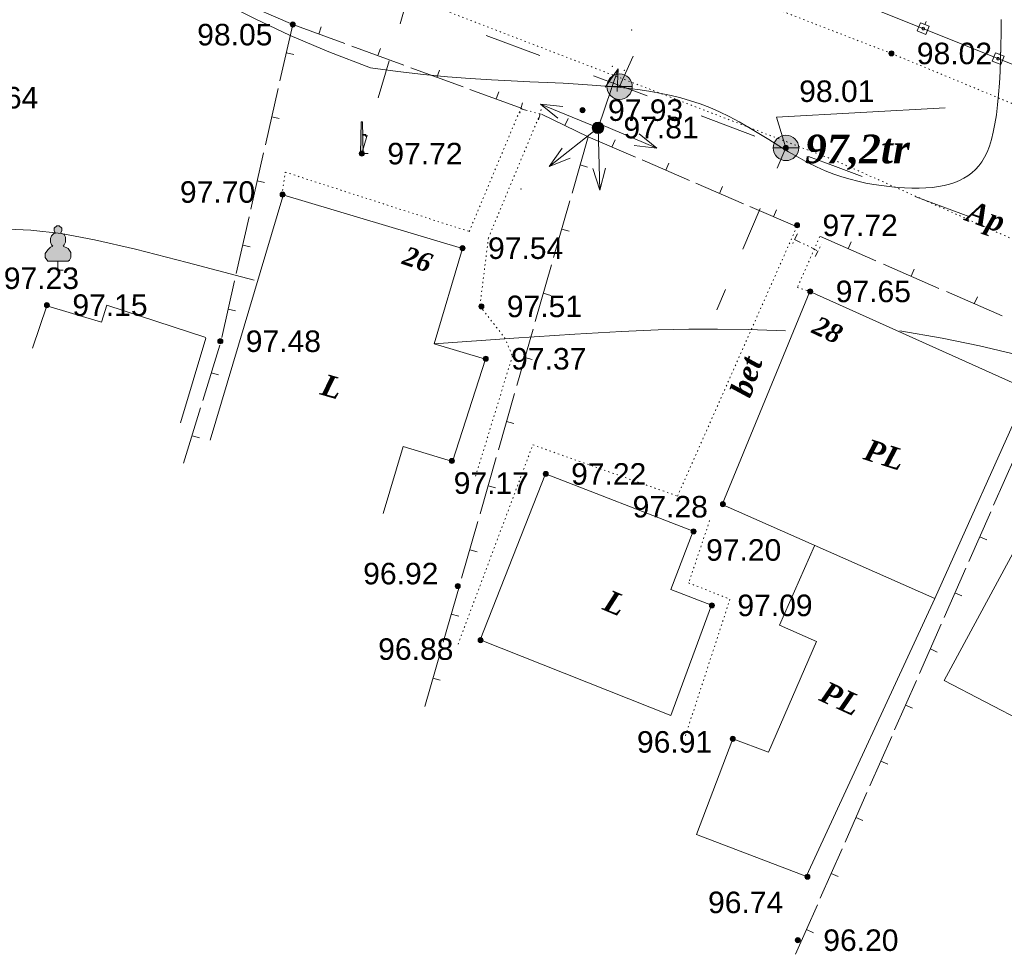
# Model space of a CAD drawing. Header units: millimetres. Extents: x 9396 to 25236, y 15106 to 31102.
# Tile 93 of 256: x 10747 to 10825, y 16155 to 16228. Entities that reach past the tile are written whole.
import ezdxf
from ezdxf.enums import TextEntityAlignment as Align

# ---------------------------------------------------------------- set-up
doc = ezdxf.new("R2010")
doc.units = ezdxf.units.MM
for name, pattern in [('DIVIDE', [1.25, 0.5, -0.25, 0, -0.25, 0, -0.25]), ('DOT', [0.25, 0, -0.25]), ('HIDDEN', [0.375, 0.25, -0.125])]:
    doc.linetypes.add(name, pattern=pattern)
for name, color, linetype, lineweight, true_color in [('1001010', 7, 'Continuous', 9, 0x000000), ('10010110', 7, 'Continuous', 20, 0xa25100), ('1060000', 7, 'Continuous', 9, 0x000000), ('1070000', 7, 'DOT', 9, 0x000000), ('2030012', 7, 'Continuous', 9, 0x000000), ('21100200', 7, 'HIDDEN', 0, 0x800080), ('3000105', 7, 'DIVIDE', 9, 0x000000), ('3000130', 7, 'Continuous', 9, 0x000000), ('3000220', 7, 'Continuous', 9, 0x000000), ('4000210', 7, 'Continuous', 9, 0x000000), ('5010210', 7, 'Continuous', 20, 0x008000), ('5010420', 7, 'Continuous', 9, 0x000000), ('5010530', 7, 'Continuous', 9, 0x000000), ('6011210', 1, 'Continuous', 9, 0xff0000)]:
    doc.layers.add(name, color=color, linetype=linetype, lineweight=lineweight, true_color=true_color)
doc.styles.add('10', font='timesbi.ttf', dxfattribs={"height": 0.001481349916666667})
doc.styles.add('12', font='timesbi.ttf', dxfattribs={"height": 0.001692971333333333})
doc.styles.add('2', font='timesbi.ttf', dxfattribs={"height": 0.001692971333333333})
doc.styles.add('3', font='timesbi.ttf', dxfattribs={"height": 0.001692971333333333})
doc.styles.add('9', font='timesbi.ttf', dxfattribs={"height": 0.001692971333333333})
doc.styles.add('F2', font='arial.ttf', dxfattribs={"height": 0.001692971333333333})

# ---------------------------------------------------------------- blocks, each defined once
blk = doc.blocks.new('SYMBOL21100200')
at = {"true_color": 0x800080}
h = blk.add_hatch(color=216, dxfattribs=at)
edge = h.paths.add_edge_path()
edge.add_arc((0, 0), 0.1, 0, 360)
at = {"color": 216, "linetype": 'Continuous', "lineweight": 0, "true_color": 0x800080}
blk.add_circle((0, 0), 0.1, dxfattribs=at)
blk = doc.blocks.new('SYMBOL4000210')
at = {"true_color": 0xffffff}
blk.add_hatch(color=7, dxfattribs=at).paths.add_polyline_path([(0.05, 1.75), (-0.05, 1.75), (-0.15, 1.65), (-0.15, 1.55), (-0.1, 1.45), (-0.15, 1.45), (-0.25, 1.35), (-0.3, 1.25), (-0.3, 1.1), (-0.25, 1), (-0.2, 0.95), (-0.3, 0.9), (-0.35, 0.85), (-0.4, 0.8), (-0.5, 0.65), (-0.5, 0.5), (-0.4, 0.35), (-0.3, 0.35), (-0.1, 0.35), (0, 0.35), (0.15, 0.35), (0.4, 0.35), (0.45, 0.4), (0.5, 0.5), (0.5, 0.7), (0.4, 0.85), (0.2, 0.95), (0.25, 1), (0.3, 1.1), (0.3, 1.3), (0.25, 1.4), (0.1, 1.45), (0.15, 1.55), (0.15, 1.65)])
at = {"color": 18, "linetype": 'Continuous', "lineweight": 0, "true_color": 0x000000, "flags": 128}
blk.add_lwpolyline([(0.05, 1.75), (-0.05, 1.75), (-0.15, 1.65), (-0.15, 1.55), (-0.1, 1.45), (-0.15, 1.45), (-0.25, 1.35), (-0.3, 1.25), (-0.3, 1.1), (-0.25, 1), (-0.2, 0.95), (-0.3, 0.9), (-0.35, 0.85), (-0.4, 0.8), (-0.5, 0.65), (-0.5, 0.5), (-0.4, 0.35), (-0.3, 0.35), (-0.1, 0.35), (0, 0.35), (0.15, 0.35), (0.4, 0.35), (0.45, 0.4), (0.5, 0.5), (0.5, 0.7), (0.4, 0.85), (0.2, 0.95), (0.25, 1), (0.3, 1.1), (0.3, 1.3), (0.25, 1.4), (0.1, 1.45), (0.15, 1.55), (0.15, 1.65), (0.05, 1.75)], close=True, dxfattribs=at)
blk.add_lwpolyline([(0, 0.35), (0, 0), (0.2, 0)], dxfattribs=at)
blk = doc.blocks.new('SYMBOL5010530')
at = {"true_color": 0x000000}
for points in [[(-0.05, 0), (-0.025, 1.25), (0.025, 1.25), (0.05, 0)], [(0.025, 0.75), (0.15, 0.75), (0.175, 0.675), (0.15, 0.675), (0.125, 0.725), (0.025, 0.725)]]:
    blk.add_hatch(color=18, dxfattribs=at).paths.add_polyline_path(points)
at = {"color": 18, "linetype": 'Continuous', "lineweight": 0, "true_color": 0x000000, "flags": 128}
for points in [[(-0.05, 0), (-0.025, 1.25), (0.025, 1.25), (0.05, 0), (-0.05, 0)], [(0.025, 0.75), (0.15, 0.75), (0.175, 0.675), (0.15, 0.675), (0.125, 0.725), (0.025, 0.725), (0.025, 0.75)]]:
    blk.add_lwpolyline(points, close=True, dxfattribs=at)
blk.add_lwpolyline([(-0.125, 0), (0.25, 0)], dxfattribs=at)
blk = doc.blocks.new('SYMBOL2030012')
at = {"true_color": 0xffffff}
h = blk.add_hatch(color=7, dxfattribs=at)
edge = h.paths.add_edge_path()
edge.add_arc((0, 0), 0.225, 0, 360)
at = {"true_color": 0x000000}
h = blk.add_hatch(color=18, dxfattribs=at)
edge = h.paths.add_edge_path()
edge.add_arc((0, 0), 0.05, 0, 360)
at = {"color": 18, "linetype": 'Continuous', "lineweight": 0, "true_color": 0x000000}
for radius in [0.225, 0.05]:
    blk.add_circle((0, 0), radius, dxfattribs=at)
blk = doc.blocks.new('SYMBOL5010420')
at = {"true_color": 0xffffff}
h = blk.add_hatch(color=7, dxfattribs=at)
edge = h.paths.add_edge_path()
edge.add_arc((0, 0), 0.5, 0, 360)
at = {"color": 18, "linetype": 'Continuous', "lineweight": 9, "true_color": 0x000000, "flags": 128}
blk.add_lwpolyline([(-0.5, 0), (0.5, 0)], dxfattribs=at)
at = {"color": 18, "linetype": 'Continuous', "lineweight": 9, "true_color": 0x000000}
blk.add_circle((0, 0), 0.5, dxfattribs=at)

msp = doc.modelspace()

# ---------------------------------------------------------------- linework, layer by layer
at = {"layer": '1001010', "color": 253}
for p, q in [((10768.17241898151, 16214.46985991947), (10762.45013498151, 16195.30585991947)), ((10762.11086098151, 16203.31433991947), (10760.11453098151, 16196.65547991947)), ((10819.48355698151, 16182.83125991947), (10809.37514898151, 16161.02529991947)), ((10798.71616698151, 16173.63887991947), (10783.70505498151, 16179.59713991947)), ((10840.06763698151, 16165.99887991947), (10820.21539298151, 16176.39971991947)), ((10809.45061098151, 16160.95193991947), (10800.72988498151, 16164.27081991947))]:
    msp.add_line(p, q, dxfattribs=at)
for points in [[(10768.17239698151, 16214.60217991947, 0), (10782.32040898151, 16210.37737991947, 0), (10780.08457898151, 16202.88109991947, 0), (10784.13080898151, 16201.66857991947, 0), (10781.51839898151, 16193.61697991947, 0), (10777.64722298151, 16194.78907991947, 0), (10776.07107898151, 16189.52439991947, 0)], [(10826.85080098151, 16199.25445991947, 0), (10809.63520898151, 16206.97685991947, 0), (10802.74680098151, 16190.24085991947, 0)], [(10762.11086098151, 16203.38041991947, 0), (10754.32402698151, 16205.92201991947, 0), (10753.90740498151, 16204.56983991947, 0), (10749.61562898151, 16205.86761991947, 0), (10748.48023298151, 16202.52247991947, 0)], [(10802.74680098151, 16190.24085991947, 0), (10819.48355698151, 16182.83125991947, 0), (10826.85080098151, 16199.25445991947, 0)], [(10840.06763698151, 16165.99887991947, 0), (10844.22122898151, 16173.95727991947, 0), (10839.93221298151, 16176.16023991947, 0), (10845.26802898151, 16186.56767991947, 0), (10836.38000098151, 16191.32701991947, 0), (10838.31641698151, 16194.98567991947, 0), (10832.09602098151, 16198.35527991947, 0), (10820.21539298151, 16176.39971991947, 0)], [(10783.70505498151, 16179.59713991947, 0), (10788.83504498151, 16192.65793991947, 0), (10800.47265298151, 16188.13433991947, 0), (10798.71616698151, 16183.53719991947, 0), (10801.90465698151, 16182.31153991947, 0), (10798.71616698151, 16173.63887991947, 0)], [(10810.00895898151, 16186.97847991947, 0), (10807.24801698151, 16180.74207991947, 0), (10810.17416898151, 16179.44647991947, 0), (10806.37484498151, 16170.74151991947, 0), (10803.58085098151, 16171.80251991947, 0), (10800.72988498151, 16164.27081991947, 0)]]:
    msp.add_polyline3d(points, dxfattribs=at)
at = {"layer": '10010110'}
for points in [[(10775.08240098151, 16224.58039991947, 10.60031800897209), (10771.79210244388, 16225.83283193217, 11.02400142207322), (10768.75185905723, 16227.13445699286, 18.75162574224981), (10765.94455912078, 16228.45963705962, 31.54269433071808), (10763.35309093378, 16229.7827340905, 47.15671054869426), (10760.96034279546, 16231.07811004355, 63.35317775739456), (10758.74920300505, 16232.32012687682, 77.89159931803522), (10756.70255986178, 16233.48314654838, 88.53147859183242), (10754.80330166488, 16234.54153101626, 93.03231894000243), (10753.01884134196, 16235.47869661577, 89.85836191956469), (10751.25469033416, 16236.31427719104, 80.29280187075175), (10749.40088471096, 16237.07696096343, 66.32357132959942), (10747.34746054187, 16237.79543615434, 49.9386028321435), (10744.98445389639, 16238.49839098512, 33.1258289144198), (10742.20190084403, 16239.21451367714, 17.87318211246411), (10738.88983745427, 16239.97249245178, 6.168594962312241), (10734.93829979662, 16240.8010155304, 0)], [(10775.08240098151, 16224.58039991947, 0), (10777.22144692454, 16224.2921559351, 0), (10779.23782121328, 16224.06252679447, 0), (10781.13528278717, 16223.88283171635, 0), (10782.91759058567, 16223.74438991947, 0), (10784.58850354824, 16223.6385206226, 0), (10786.15178061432, 16223.55654304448, 0), (10787.61118072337, 16223.48977640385, 0), (10788.97046281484, 16223.42953991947, 0), (10790.23423146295, 16223.36828736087, 0), (10791.41047378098, 16223.30301070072, 0), (10792.50802251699, 16223.23183646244, 0), (10793.53571041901, 16223.15289116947, 0), (10794.50237023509, 16223.06430134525, 0), (10795.41683471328, 16222.96419351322, 0), (10796.28793660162, 16222.85069419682, 0), (10797.12450864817, 16222.72192991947, 0), (10797.93471440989, 16222.57571476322, 0), (10798.72404067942, 16222.40861304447, 0), (10799.49730505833, 16222.21687663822, 0), (10800.25932514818, 16221.99675741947, 0), (10801.01491855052, 16221.74450726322, 0), (10801.76890286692, 16221.45637804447, 0), (10802.52609569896, 16221.12862163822, 0), (10803.29131464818, 16220.75748991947, 0), (10804.0677715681, 16220.34191215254, 0), (10804.85225532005, 16219.89152715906, 0), (10805.63994901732, 16219.41865114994, 0), (10806.42603577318, 16218.93560033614, 0), (10807.20569870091, 16218.45469092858, 0), (10807.9741209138, 16217.98823913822, 0), (10808.72648552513, 16217.54856117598, 0), (10809.45797564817, 16217.14797325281, 0), (10810.1651124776, 16216.79602492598, 0), (10810.84976953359, 16216.49119913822, 0), (10811.51515841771, 16216.22921217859, 0), (10812.16449073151, 16216.00578033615, 0), (10812.80097807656, 16215.81661989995, 0), (10813.42783205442, 16215.65744715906, 0), (10814.04826426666, 16215.52397840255, 0), (10814.66548631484, 16215.41192991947, 0), (10815.28154999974, 16215.31782114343, 0), (10815.89386791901, 16215.24138408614, 0), (10816.49869286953, 16215.18315390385, 0), (10817.09227764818, 16215.1436657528, 0), (10817.67087505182, 16215.12345478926, 0), (10818.23073787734, 16215.12305616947, 0), (10818.76811892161, 16215.14300504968, 0), (10819.27927098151, 16215.18383658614, 0), (10819.7612498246, 16215.24608600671, 0), (10820.2143231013, 16215.33028882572, 0), (10820.63956143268, 16215.43698062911, 0), (10821.03803543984, 16215.5666970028, 0), (10821.41081574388, 16215.71997353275, 0), (10821.75897296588, 16215.89734580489, 0), (10822.08357772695, 16216.09934940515, 0), (10822.38570064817, 16216.32651991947, 0), (10822.66632321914, 16216.58019619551, 0), (10822.92607040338, 16216.8649301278, 0), (10823.16547803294, 16217.1860768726, 0), (10823.38508193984, 16217.54899158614, 0), (10823.58541795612, 16217.95902942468, 0), (10823.7670219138, 16218.42154554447, 0), (10823.93042964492, 16218.94189510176, 0), (10824.07617698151, 16219.52543325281, 0), (10824.20479960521, 16220.1759086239, 0), (10824.31683259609, 16220.89064372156, 0), (10824.41281088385, 16221.66535452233, 0), (10824.49326939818, 16222.49575700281, 0), (10824.55874306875, 16223.37756713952, 0), (10824.60976682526, 16224.30650090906, 0), (10824.64687559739, 16225.27827428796, 0), (10824.67060431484, 16226.28860325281, 0), (10824.68220159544, 16227.33204356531, 0), (10824.68577080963, 16228.3985101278, 0)], [(10765.91223298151, 16207.87237991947, 0), (10760.65240323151, 16209.26922898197, 0), (10756.57381898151, 16210.31570241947, 0), (10753.36953373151, 16211.05830960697, 0), (10750.73260098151, 16211.54355991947, 0), (10748.35607423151, 16211.81796273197, 0), (10745.93300698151, 16211.92802741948, 0), (10743.15645273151, 16211.92026335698, 0), (10739.71946498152, 16211.84117991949, 0)], [(10807.71703098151, 16203.90373991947, 0), (10804.79790600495, 16203.98852507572, 0), (10802.37357904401, 16204.03653116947, 0), (10800.12023230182, 16204.03577413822, 0), (10797.7140479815, 16203.97426991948, 0), (10794.83120828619, 16203.84003445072, 0), (10791.147895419, 16203.62108366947, 0), (10786.34029158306, 16203.30543351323, 0), (10780.0845789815, 16202.88109991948, 0)], [(10825.53995938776, 16202.11778132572, 0), (10822.98264473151, 16202.71310033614, 0), (10820.05736170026, 16203.30841997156, 0), (10816.71242498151, 16203.90373991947, 0)]]:
    msp.add_polyline3d(points, dxfattribs=at)
at = {"layer": '1060000', "color": 253}
msp.add_polyline3d([(10807.76327893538, 16218.28554763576, 11.87139247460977), (10807.0080601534, 16220.70021032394, 19.45980493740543), (10820.29376269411, 16221.44870060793, 0)], dxfattribs=at)
at = {"layer": '1070000', "color": 253}
for p, q in [((10811.46750498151, 16217.36131991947), (10698.92622698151, 16260.60349991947)), ((10816.06656098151, 16225.71151991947), (10753.50122498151, 16249.87863991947)), ((10816.06656098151, 16225.71151991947), (10866.75099498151, 16204.67825991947))]:
    msp.add_line(p, q, dxfattribs=at)
for points in [[(10768.10627098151, 16214.60225991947, 0), (10768.37187498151, 16216.37625991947, 0), (10782.83908298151, 16211.70745991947, 0), (10786.86587698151, 16221.32145991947, 0)], [(10788.42053898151, 16220.96749991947, 0), (10784.35579498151, 16211.21799991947, 0), (10783.67773098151, 16205.84509991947, 0), (10785.62493498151, 16203.35709991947, 0), (10786.24069098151, 16201.92353991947, 0), (10783.31584898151, 16192.36909991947, 0)], [(10841.34825298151, 16204.13417991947, 0), (10811.46750498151, 16217.36131991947, 0), (10811.46750498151, 16217.36131991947, 0)], [(10781.96094298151, 16179.23323991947, 0), (10787.84454898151, 16194.92483991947, 0), (10799.22975498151, 16190.89363991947, 0), (10808.61055898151, 16212.06723991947, 0)], [(10810.42185498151, 16211.30713991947, 0), (10808.65384498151, 16207.29897991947, 0), (10809.66826098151, 16207.00993991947, 0)], [(10801.75775498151, 16188.96325991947, 0), (10800.10626298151, 16184.06291991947, 0), (10803.35455298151, 16182.78405991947, 0), (10799.78697698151, 16171.84965991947, 0)]]:
    msp.add_polyline3d(points, dxfattribs=at)
at = {"layer": '3000105', "color": 253}
for p, q in [((10787.02742582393, 16221.840686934), (10786.75434237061, 16220.77512350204)), ((10786.90329698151, 16221.35633991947), (10788.42053898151, 16220.96749991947)), ((10788.29641013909, 16220.48315290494), (10788.56949359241, 16221.5487163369)), ((10808.66295981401, 16211.52514420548), (10808.18386398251, 16210.53495877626)), ((10808.44518898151, 16211.07505991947), (10810.28958298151, 16210.18265991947)), ((10810.07181214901, 16209.73257563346), (10810.55090798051, 16210.72276106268))]:
    msp.add_line(p, q, dxfattribs=at)
at = {"layer": '3000130', "color": 253}
for p, q in [((10806.77748298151, 16232.40525991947), (10853.90779498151, 16213.46999991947)), ((10818.78088953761, 16228.22672905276), (10818.69088953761, 16227.99672905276)), ((10824.67088953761, 16225.86672905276), (10824.58088953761, 16225.62672905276))]:
    msp.add_line(p, q, dxfattribs=at)
for points in [[(10818.08088953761, 16227.48672905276, 0), (10818.77088953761, 16227.20672905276, 0), (10819.03088953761, 16227.85672905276, 0), (10818.35088953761, 16228.13672905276, 0), (10818.08088953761, 16227.48672905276, 0)], [(10818.56088953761, 16227.56672905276, 0), (10818.61088953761, 16227.58672905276, 0), (10818.65088953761, 16227.61672905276, 0), (10818.66088953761, 16227.67672905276, 0), (10818.65088953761, 16227.72672905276, 0), (10818.61088953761, 16227.75672905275, 0), (10818.56088953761, 16227.77672905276, 0), (10818.51088953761, 16227.75672905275, 0), (10818.47088953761, 16227.72672905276, 0), (10818.46088953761, 16227.67672905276, 0), (10818.47088953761, 16227.61672905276, 0), (10818.51088953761, 16227.58672905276, 0), (10818.56088953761, 16227.56672905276, 0)], [(10823.98088953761, 16225.11672905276, 0), (10824.66088953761, 16224.84672905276, 0), (10824.92088953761, 16225.49672905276, 0), (10824.24088953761, 16225.76672905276, 0), (10823.98088953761, 16225.11672905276, 0)], [(10824.45088953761, 16225.20672905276, 0), (10824.50088953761, 16225.21672905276, 0), (10824.54088953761, 16225.25672905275, 0), (10824.55088953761, 16225.30672905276, 0), (10824.54088953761, 16225.35672905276, 0), (10824.50088953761, 16225.39672905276, 0), (10824.45088953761, 16225.40672905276, 0), (10824.40088953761, 16225.39672905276, 0), (10824.36088953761, 16225.35672905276, 0), (10824.35088953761, 16225.30672905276, 0), (10824.36088953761, 16225.25672905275, 0), (10824.40088953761, 16225.21672905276, 0), (10824.45088953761, 16225.20672905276, 0)]]:
    msp.add_polyline3d(points, close=True, dxfattribs=at)
at = {"layer": '3000220', "color": 253}
for p, q in [((10764.58088953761, 16229.88672905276), (10768.95088953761, 16227.99672905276)), ((10768.95088953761, 16227.99672905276), (10767.94088953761, 16223.55672905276)), ((10768.95088953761, 16227.99672905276), (10773.04088953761, 16226.49672905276)), ((10771.00088953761, 16227.24672905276), (10771.20088953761, 16227.80672905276)), ((10773.60088953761, 16226.29672905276), (10777.69088953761, 16224.79672905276)), ((10775.65088953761, 16225.54672905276), (10775.85088953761, 16226.10672905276)), ((10768.45088953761, 16225.77672905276), (10769.03088953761, 16225.64672905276)), ((10778.25088953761, 16224.58672905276), (10782.35088953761, 16223.08672905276)), ((10780.30088953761, 16223.83672905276), (10780.51088953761, 16224.40672905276)), ((10767.81088953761, 16222.95672905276), (10766.80088953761, 16218.51672905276)), ((10782.90088953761, 16222.88672905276), (10787.00088953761, 16221.38672905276)), ((10784.95088953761, 16222.13672905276), (10785.16088953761, 16222.69672905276)), ((10767.30088953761, 16220.73672905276), (10767.89088953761, 16220.59672905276)), ((10788.52088953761, 16220.93672905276), (10792.20088953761, 16219.16672905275)), ((10790.36088953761, 16220.05672905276), (10790.62088953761, 16220.59672905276)), ((10792.20088953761, 16219.16672905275), (10790.93088953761, 16214.72672905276)), ((10792.20088953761, 16219.16672905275), (10795.93088953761, 16217.55672905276)), ((10794.07088953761, 16218.35672905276), (10794.31088953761, 16218.91672905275)), ((10766.66088953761, 16217.90672905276), (10765.66088953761, 16213.46672905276)), ((10791.57088953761, 16216.94672905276), (10792.14088953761, 16216.77672905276)), ((10796.44088953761, 16217.33672905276), (10800.17088953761, 16215.72672905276)), ((10798.30088953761, 16216.52672905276), (10798.54088953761, 16217.08672905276)), ((10766.16088953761, 16215.68672905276), (10766.74088953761, 16215.55672905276)), ((10800.68088953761, 16215.50672905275), (10804.41088953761, 16213.89672905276)), ((10802.54088953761, 16214.70672905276), (10802.78088953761, 16215.25672905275)), ((10790.76088953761, 16214.11672905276), (10789.48088953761, 16209.67672905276)), ((10804.91088953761, 16213.67672905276), (10808.64088953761, 16212.06672905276)), ((10765.52088953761, 16212.85672905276), (10764.51088953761, 16208.41672905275)), ((10806.78088953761, 16212.87672905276), (10807.02088953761, 16213.42672905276)), ((10790.12088953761, 16211.89672905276), (10790.70088953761, 16211.73672905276)), ((10810.47088953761, 16211.31672905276), (10814.84088953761, 16209.40672905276)), ((10765.02088953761, 16210.63672905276), (10765.60088953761, 16210.50672905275)), ((10812.66088953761, 16210.35672905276), (10812.90088953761, 16210.90672905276)), ((10789.31088953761, 16209.07672905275), (10788.03088953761, 16204.62672905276)), ((10815.43088953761, 16209.14672905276), (10819.80088953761, 16207.23672905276)), ((10817.62088953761, 16208.18672905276), (10817.86088953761, 16208.73672905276)), ((10764.38088953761, 16207.81672905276), (10763.37088953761, 16203.37672905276)), ((10788.67088953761, 16206.85672905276), (10789.25088953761, 16206.68672905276)), ((10820.39088953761, 16206.97672905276), (10824.76088953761, 16205.06672905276)), ((10822.57088953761, 16206.01672905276), (10822.82088953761, 16206.56672905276)), ((10763.87088953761, 16205.59672905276), (10764.46088953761, 16205.46672905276)), ((10787.86088953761, 16204.02672905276), (10786.59088953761, 16199.58672905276)), ((10763.21088953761, 16202.77672905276), (10761.88088953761, 16198.42672905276)), ((10787.22088953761, 16201.80672905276), (10787.80088953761, 16201.63672905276)), ((10762.54088953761, 16200.59672905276), (10763.12088953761, 16200.42672905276)), ((10786.41088953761, 16198.97672905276), (10785.14088953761, 16194.53672905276)), ((10761.70088953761, 16197.82672905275), (10760.37088953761, 16193.47672905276)), ((10785.77088953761, 16196.75672905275), (10786.35088953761, 16196.59672905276)), ((10761.04088953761, 16195.64672905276), (10761.61088953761, 16195.47672905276)), ((10784.96088953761, 16193.93672905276), (10783.69088953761, 16189.48672905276)), ((10825.82088953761, 16194.05672905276), (10824.10088953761, 16190.17672905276)), ((10784.33088953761, 16191.70672905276), (10784.90088953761, 16191.54672905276)), ((10823.87088953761, 16189.64672905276), (10822.16088953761, 16185.75672905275)), ((10783.52088953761, 16188.88672905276), (10782.24088953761, 16184.44672905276)), ((10823.01088953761, 16187.69672905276), (10823.56088953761, 16187.45672905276)), ((10782.88088953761, 16186.66672905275), (10783.46088953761, 16186.49672905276)), ((10821.92088953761, 16185.22672905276), (10820.21088953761, 16181.33672905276)), ((10782.07088953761, 16183.83672905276), (10780.79088953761, 16179.39672905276)), ((10821.06088953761, 16183.28672905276), (10821.61088953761, 16183.04672905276)), ((10781.43088953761, 16181.61672905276), (10782.01088953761, 16181.45672905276)), ((10819.97088953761, 16180.81672905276), (10818.26088953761, 16176.92672905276)), ((10780.62088953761, 16178.78672905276), (10779.35088953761, 16174.34672905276)), ((10819.12088953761, 16178.86672905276), (10819.66088953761, 16178.62672905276)), ((10779.98088953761, 16176.56672905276), (10780.56088953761, 16176.40672905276)), ((10818.02088953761, 16176.39672905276), (10816.31088953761, 16172.50672905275)), ((10817.17088953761, 16174.45672905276), (10817.72088953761, 16174.20672905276)), ((10816.08088953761, 16171.97672905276), (10814.36088953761, 16168.09672905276)), ((10815.22088953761, 16170.03672905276), (10815.77088953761, 16169.79672905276)), ((10814.13088953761, 16167.56672905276), (10812.41088953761, 16163.67672905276)), ((10813.27088953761, 16165.61672905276), (10813.82088953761, 16165.37672905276)), ((10812.18088953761, 16163.14672905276), (10810.46088953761, 16159.25672905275)), ((10811.32088953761, 16161.20672905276), (10811.87088953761, 16160.96672905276)), ((10810.23088953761, 16158.72672905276), (10808.52088953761, 16154.84672905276)), ((10809.37088953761, 16156.78672905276), (10809.92088953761, 16156.54672905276))]:
    msp.add_line(p, q, dxfattribs=at)
at = {"layer": '5010210'}
for p, q in [((10777.40088953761, 16228.05672905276), (10777.83088953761, 16229.51672905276)), ((10784.17088953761, 16227.13672905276), (10788.40088953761, 16225.55672905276)), ((10795.74088953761, 16225.49672905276, 55.99888749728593), (10794.67088953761, 16223.10672905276, 55.99888749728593)), ((10776.54088953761, 16225.13672905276), (10775.68088953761, 16222.21672905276)), ((10794.74088953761, 16223.17672905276), (10792.62088953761, 16223.96672905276)), ((10796.85088953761, 16222.37672905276), (10794.74088953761, 16223.17672905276)), ((10801.08088953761, 16220.79672905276), (10805.31088953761, 16219.20672905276)), ((10774.39088953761, 16217.83672905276), (10774.82088953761, 16219.29672905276)), ((10807.08088953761, 16216.69672905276, 5.935696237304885), (10807.76088953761, 16218.28672905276, 5.935696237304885)), ((10811.65088953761, 16216.82672905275), (10809.54088953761, 16217.61672905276)), ((10813.76088953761, 16216.03672905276), (10811.65088953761, 16216.82672905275)), ((10817.99088953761, 16214.44672905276), (10822.22088953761, 16212.85672905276)), ((10805.72088953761, 16213.50672905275, 5.935696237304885), (10804.37088953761, 16210.31672905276, 5.935696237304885)), ((10802.33088953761, 16205.54672905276, 5.935696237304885), (10803.01088953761, 16207.13672905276, 5.935696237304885))]:
    msp.add_line(p, q, dxfattribs=at)
at = {"layer": '6011210'}
for p, q in [((10792.97534098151, 16219.86563991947), (10794.5606877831, 16224.50209066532)), ((10792.97534098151, 16219.86563991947), (10788.44005158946, 16221.72067364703)), ((10792.97534098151, 16219.86563991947), (10789.14006420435, 16216.81594287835)), ((10792.97534098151, 16219.86563991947), (10793.1065084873, 16214.96739583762)), ((10793.08170074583, 16220.17669602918), (10797.59063352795, 16218.25848718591))]:
    msp.add_line(p, q, dxfattribs=at)
for points in [[(10793.53756228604, 16223.05529620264, 0), (10794.5606877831, 16224.50209066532, 0), (10794.5606877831, 16224.50209066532, 0), (10794.48377672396, 16222.73175603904, 0)], [(10789.82423018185, 16220.61430588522, 0), (10788.44005158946, 16221.72067364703, 0), (10788.44005158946, 16221.72067364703, 0), (10790.20280849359, 16221.5398751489, 0)], [(10796.22204550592, 16219.38408339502, 0), (10797.59063352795, 16218.25848718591, 0), (10797.59063352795, 16218.25848718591, 0), (10795.83057431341, 16218.46389303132, 0)], [(10790.78186400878, 16217.4826462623, 0), (10789.14006420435, 16216.81594287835, 0), (10789.14006420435, 16216.81594287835, 0), (10790.15947685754, 16218.26535580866, 0)], [(10793.56082221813, 16216.68017108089, 0), (10793.1065084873, 16214.96739583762, 0), (10793.1065084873, 16214.96739583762, 0), (10792.56118056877, 16216.65340220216, 0)]]:
    msp.add_polyline3d(points, dxfattribs=at)
for p in [(10795.60976298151, 16227.57017991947), (10794.10132723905, 16224.7040637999), (10795.04754167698, 16224.38052363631), (10786.92498698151, 16215.05457991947)]:
    msp.add_point(p, dxfattribs=at)

# ---------------------------------------------------------------- block references
at = {"layer": '2030012', "color": 253, "xscale": 2, "yscale": 2, "zscale": 2}
msp.add_blockref('SYMBOL2030012', (10792.97534098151, 16219.86563991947), dxfattribs=at)
at = {"layer": '21100200', "xscale": 2, "yscale": 2, "zscale": 2}
for p in [(10768.95798098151, 16227.99745991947, 196.1), (10816.05798098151, 16225.71745991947, 196.04), (10791.75798098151, 16221.25745991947, 195.86), (10792.97570098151, 16219.88539991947, 195.61152), (10807.76327893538, 16218.28554763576, 196.02), (10774.39798098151, 16217.83745991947, 195.44), (10768.15798098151, 16214.61745991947, 195.4), (10808.63798098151, 16212.19745991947, 195.44), (10782.31798098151, 16210.39745991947, 195.08), (10809.67798098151, 16206.99745991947, 195.3), (10749.61798098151, 16205.91745991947, 194.3), (10783.79798098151, 16205.81745991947, 195.02), (10763.25798098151, 16203.07745991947, 194.96), (10784.13798098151, 16201.69745991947, 194.74), (10781.47798098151, 16193.65745991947, 194.34), (10788.85798098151, 16192.63745991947, 194.44), (10802.79798098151, 16190.25745991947, 194.56), (10800.49798098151, 16188.11745991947, 194.4), (10781.93798098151, 16183.81745991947, 193.84), (10801.93798098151, 16182.29745991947, 194.18), (10783.73798098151, 16179.55745991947, 193.76), (10803.57798098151, 16171.79745991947, 193.82), (10809.45061098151, 16160.95193991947, 193.48), (10808.69798098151, 16155.95745991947, 192.4)]:
    msp.add_blockref('SYMBOL21100200', p, dxfattribs=at)
at = {"layer": '4000210', "color": 253, "xscale": 2, "yscale": 2, "zscale": 2}
msp.add_blockref('SYMBOL4000210', (10750.48229098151, 16208.66675991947), dxfattribs=at)
at = {"layer": '5010420', "color": 253, "xscale": 2, "yscale": 2, "zscale": 2}
for p in [(10794.66988900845, 16223.10670829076, 28.16627416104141), (10807.76327893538, 16218.28554763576, 11.87139247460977)]:
    msp.add_blockref('SYMBOL5010420', p, dxfattribs=at)
at = {"layer": '5010530', "color": 253, "xscale": 2, "yscale": 2, "zscale": 2}
msp.add_blockref('SYMBOL5010530', (10774.39433298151, 16217.84025991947), dxfattribs=at)

# ---------------------------------------------------------------- texts
at = {"layer": '1001010', "color": 1, "true_color": 0xff0000, "style": '10'}
for s, rotation, p in [('26', 341.3999999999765, (10777.71160298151, 16209.88328991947)), ('28', 334.8000000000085, (10810.01880098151, 16204.44885991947))]:
    msp.add_text(s, height=1.481349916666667, rotation=rotation, dxfattribs=at).set_placement(p, align=Align.MIDDLE_LEFT)
at = {"layer": '1001010', "color": 253, "style": '9'}
for s, rotation, p in [('L', 343.8999999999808, (10771.27160298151, 16199.72328991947)), ('PL', 342.3000000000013, (10814.01880098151, 16194.62885991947)), ('L', 337.1000000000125, (10793.56485598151, 16182.78840991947)), ('PL', 335.2999999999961, (10810.63202698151, 16175.62464991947))]:
    msp.add_text(s, height=1.692971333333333, rotation=rotation, dxfattribs=at).set_placement(p, align=Align.MIDDLE_LEFT)
at = {"layer": '1070000', "color": 253, "style": '2'}
msp.add_text('bet', height=1.692971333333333, rotation=71.59999999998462, dxfattribs=at).set_placement((10804.14575098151, 16198.81023991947), align=Align.MIDDLE_LEFT)
at = {"layer": '21100200', "color": 253, "style": 'F2'}
for s, p in [('98.05', (10761.43798098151, 16227.19745991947, 196.1)), ('98.02', (10818.05798098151, 16225.71745991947, 196.04)), ('97.64', (10743.01798098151, 16222.23745991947, 195.28)), ('98.01', (10808.80327893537, 16222.74554763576, 196.02)), ('97.93', (10793.75798098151, 16221.25745991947, 195.86)), ('97.81', (10794.97570098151, 16219.88539991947, 195.61152)), ('97.72', (10776.39798098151, 16217.83745991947, 195.44)), ('97.70', (10760.07798098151, 16214.81745991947, 195.4)), ('97.72', (10810.63798098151, 16212.19745991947, 195.44)), ('97.54', (10784.31798098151, 16210.39745991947, 195.08)), ('97.23', (10746.22035265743, 16208.03193759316, 194.46)), ('97.65', (10811.67798098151, 16206.99745991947, 195.3)), ('97.15', (10751.61798098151, 16205.91745991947, 194.3)), ('97.51', (10785.79798098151, 16205.81745991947, 195.02)), ('97.48', (10765.25798098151, 16203.07745991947, 194.96)), ('97.37', (10786.13798098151, 16201.69745991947, 194.74)), ('97.22', (10790.85798098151, 16192.63745991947, 194.44)), ('97.17', (10781.61798098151, 16191.91745991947, 194.34)), ('97.28', (10795.69798098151, 16190.05745991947, 194.56)), ('97.20', (10801.47798098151, 16186.65745991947, 194.4)), ('96.92', (10774.49798098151, 16184.79745991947, 193.84)), ('97.09', (10803.93798098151, 16182.29745991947, 194.18)), ('96.88', (10775.67798098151, 16178.85745991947, 193.76)), ('96.91', (10796.03798098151, 16171.55745991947, 193.82)), ('96.74', (10801.63061098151, 16158.93193991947, 193.48)), ('96.20', (10810.69798098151, 16155.95745991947, 192.4))]:
    msp.add_text(s, height=1.692971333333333, dxfattribs=at).set_placement(p, align=Align.MIDDLE_LEFT)
at = {"layer": '5010210', "color": 253, "style": '3'}
msp.add_text('Ap', height=1.692971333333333, rotation=340.4000000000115, dxfattribs=at).set_placement((10822.09088953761, 16213.38672905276), align=Align.MIDDLE_LEFT)
at = {"layer": '5010420', "color": 253, "style": '12'}
msp.add_text('97,2tr', height=2.256730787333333, dxfattribs=at).set_placement((10809.26327893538, 16218.20554763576, 1.41139247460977), align=Align.MIDDLE_LEFT)

doc.saveas('drawing.dxf')
